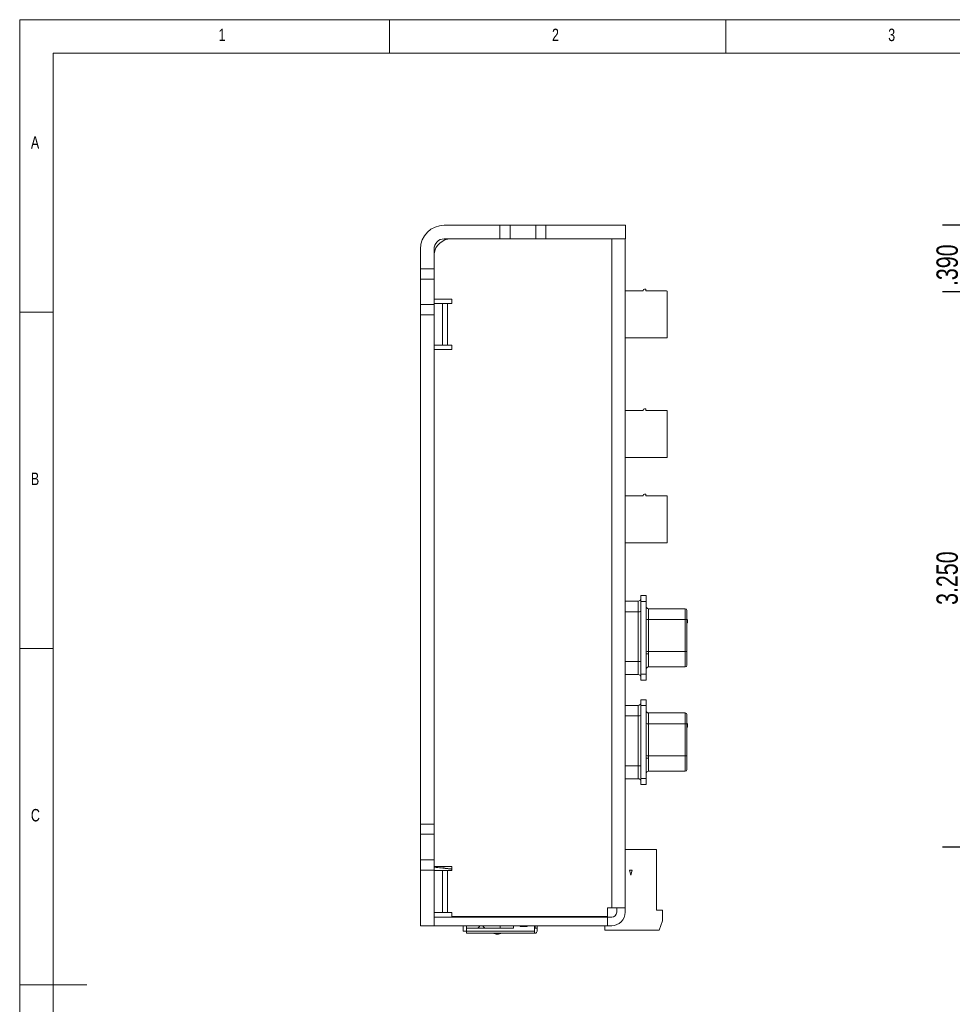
# Model space of a CAD drawing. Header units: inches. Extents: x 0.2 to 16.3, y 0.2 to 11.5.
# Tile 33 of 64: x 0.2 to 5.7, y 5.7 to 11.5. Entities that reach past the tile are written whole.
import ezdxf

# ---------------------------------------------------------------- set-up
doc = ezdxf.new("R2010")
doc.units = ezdxf.units.IN
doc.header["$MEASUREMENT"] = 0
doc.layers.add('FORMAT', color=7, linetype='Continuous')
doc.styles.add('SLDTEXTSTYLE0', font='TXT', dxfattribs={"width": 0.75})
doc.dimstyles.new('SLDDIMSTYLE0', dxfattribs={"dimtxt": 0.125, "dimasz": 0.13, "dimexe": 0, "dimexo": 0.0625, "dimgap": 0.03125, "dimtad": 2, "dimdec": 3, "dimzin": 4, "dimdsep": 46, "dimtxsty": 'Standard', "dimsah": 1, "dimcen": 0.09, "dimadec": 0, "dimazin": 0, "dimtfac": 1, "dimtdec": 3, "dimtofl": 0, "dimtmove": 0, "dimatfit": 3, "dimfxl": 0, "dimtolj": 1, "dimtzin": 12, "dimarcsym": 0})
doc.dimstyles.new('SLDDIMSTYLE1', dxfattribs={"dimtxt": 0.125, "dimasz": 0.13, "dimexe": 0, "dimexo": 0.0625, "dimgap": 0.03125, "dimtad": 2, "dimdec": 3, "dimzin": 4, "dimdsep": 46, "dimtxsty": 'Standard', "dimsah": 1, "dimcen": 0.09, "dimadec": 0, "dimazin": 0, "dimtfac": 1, "dimtdec": 3, "dimtofl": 0, "dimtmove": 0, "dimatfit": 3, "dimfxl": 0, "dimtolj": 1, "dimtzin": 12, "dimarcsym": 0})

# ---------------------------------------------------------------- blocks, each defined once
blk = doc.blocks.new('*D4')
at = {"layer": 'FORMAT'}
for p, q in [((5.726, 10.2934), (5.726, 10.5434)), ((6.3059, 10.2934), (5.601, 10.2934)), ((5.726, 10.2934), (5.726, 9.9034)), ((6.3059, 9.9034), (5.601, 9.9034)), ((5.726, 9.9034), (5.726, 9.6534))]:
    blk.add_line(p, q, dxfattribs=at)
for points in [[(5.726, 10.2934), (5.746, 10.4234), (5.706, 10.4234)], [(5.726, 9.9034), (5.706, 9.7734), (5.746, 9.7734)]]:
    blk.add_solid(points, dxfattribs=at)
at = {"layer": 'FORMAT', "insert": (5.5649, 9.9368), "char_height": 0.125, "attachment_point": 1, "rotation": 90, "style": 'SLDTEXTSTYLE0'}
blk.add_mtext('.390', dxfattribs=at)
blk = doc.blocks.new('*D5')
at = {"layer": 'FORMAT'}
for p, q in [((6.3059, 9.9034), (5.601, 9.9034)), ((5.726, 9.9034), (5.726, 6.6534)), ((6.3059, 6.6534), (5.601, 6.6534))]:
    blk.add_line(p, q, dxfattribs=at)
for points in [[(5.726, 9.9034), (5.706, 9.7734), (5.746, 9.7734)], [(5.726, 6.6534), (5.746, 6.7834), (5.706, 6.7834)]]:
    blk.add_solid(points, dxfattribs=at)
at = {"layer": 'FORMAT', "insert": (5.5649, 8.0706), "char_height": 0.125, "attachment_point": 1, "rotation": 90, "style": 'SLDTEXTSTYLE0'}
blk.add_mtext('3.250', dxfattribs=at)

msp = doc.modelspace()

# ---------------------------------------------------------------- linework, layer by layer
at = {"color": 7, "linetype": 'Continuous', "lineweight": 0}
for p, q in [((16.3386, 11.4961), (0.1969, 11.4961)), ((0.1969, 11.4961), (0.1969, 0.1969)), ((2.3622, 11.2992), (2.3622, 11.4961)), ((4.3307, 11.4961), (4.3307, 11.2992)), ((16.1417, 11.2992), (0.3937, 11.2992)), ((0.3937, 11.2992), (0.3937, 0.3937)), ((0.3937, 9.7835), (0.1969, 9.7835)), ((0.1969, 7.815), (0.3937, 7.815)), ((0.1969, 5.8465), (0.5906, 5.8465))]:
    msp.add_line(p, q, dxfattribs=at)
at = {"color": 7, "linetype": 'Continuous', "lineweight": 15}
for p, q in [((3.0082, 10.2934), (2.6832, 10.2934)), ((3.0082, 10.2934), (3.0082, 10.2134)), ((3.0682, 10.2934), (3.0082, 10.2934)), ((3.0682, 10.2934), (3.0682, 10.2134)), ((3.2182, 10.2934), (3.0682, 10.2934)), ((3.2182, 10.2934), (3.2182, 10.2134)), ((3.2782, 10.2934), (3.2182, 10.2934)), ((3.2782, 10.2934), (3.2782, 10.2134)), ((3.7432, 10.2934), (3.2782, 10.2934)), ((3.7432, 10.2934), (3.7432, 10.2134)), ((3.0082, 10.2134), (2.6832, 10.2134)), ((3.0682, 10.2134), (3.0082, 10.2134)), ((3.2182, 10.2134), (3.0682, 10.2134)), ((3.2782, 10.2134), (3.2182, 10.2134)), ((3.7432, 10.2134), (3.2782, 10.2134)), ((3.6635, 6.2974), (3.6635, 10.2134)), ((3.7425, 10.2134), (3.7425, 6.2974)), ((2.5432, 10.1534), (2.5432, 10.0384)), ((2.6232, 10.1534), (2.6232, 10.0384)), ((2.6232, 10.0384), (2.5432, 10.0384)), ((2.5432, 10.0384), (2.5432, 9.9784)), ((2.6232, 10.0384), (2.6232, 9.9784)), ((2.6232, 9.9784), (2.5432, 9.9784)), ((2.5432, 9.9784), (2.5432, 9.8284)), ((2.6232, 9.9784), (2.6232, 9.8284)), ((3.8546, 9.9188), (3.8625, 9.9188)), ((3.8625, 9.909), (3.8625, 9.9188)), ((2.7265, 9.8609), (2.6232, 9.8609)), ((2.7265, 9.8359), (2.7265, 9.8609)), ((3.7425, 9.909), (3.8467, 9.909)), ((3.8467, 9.909), (3.8467, 9.911)), ((2.6232, 9.8284), (2.5432, 9.8284)), ((2.5432, 9.8284), (2.5432, 9.7684)), ((2.6232, 9.8359), (2.6725, 9.8359)), ((2.6232, 9.8284), (2.6232, 9.7684)), ((2.6725, 9.8359), (2.6725, 9.5909)), ((2.6725, 9.8359), (2.7015, 9.8359)), ((2.7015, 9.8359), (2.7265, 9.8359)), ((2.7015, 9.5909), (2.7015, 9.8359)), ((2.5432, 9.7684), (2.6232, 9.7684)), ((2.5432, 9.7684), (2.5432, 6.7884)), ((2.6232, 9.7684), (2.6232, 6.7884)), ((3.9885, 9.6334), (3.7425, 9.6334)), ((2.6725, 9.5909), (2.6232, 9.5909)), ((2.7015, 9.5909), (2.6725, 9.5909)), ((2.7265, 9.5909), (2.7015, 9.5909)), ((2.7265, 9.5659), (2.7265, 9.5909)), ((2.6232, 9.5659), (2.7265, 9.5659)), ((3.7425, 9.209), (3.8467, 9.209)), ((3.8467, 9.209), (3.8467, 9.211)), ((3.8546, 9.2188), (3.8625, 9.2188)), ((3.8625, 9.209), (3.8625, 9.2188)), ((3.8625, 9.209), (3.9845, 9.209)), ((3.9885, 8.9334), (3.9885, 9.205)), ((3.9885, 8.9334), (3.7425, 8.9334)), ((3.7425, 8.709), (3.8467, 8.709)), ((3.8467, 8.709), (3.8467, 8.711)), ((3.8546, 8.7188), (3.8625, 8.7188)), ((3.8625, 8.709), (3.8625, 8.7188)), ((3.8625, 8.709), (3.9845, 8.709)), ((3.9885, 8.4334), (3.9885, 8.705)), ((3.9885, 8.4334), (3.7425, 8.4334)), ((3.8342, 8.1264), (3.8642, 8.1264)), ((3.8342, 8.1264), (3.8342, 8.0914)), ((3.8642, 8.1264), (3.8642, 8.0914)), ((3.8192, 8.0929), (3.7425, 8.0929)), ((3.8192, 8.0929), (3.8192, 8.0309)), ((3.8342, 8.0914), (3.8342, 7.6654)), ((3.8642, 8.0914), (3.8342, 8.0914)), ((3.8642, 7.6654), (3.8642, 8.0914)), ((3.7425, 8.0309), (3.8192, 8.0309)), ((3.8192, 8.0309), (3.8192, 7.7389)), ((4.0942, 8.0489), (3.8792, 8.0489)), ((3.8792, 8.0489), (3.8792, 7.9853)), ((4.0942, 8.0489), (4.0942, 7.9853)), ((3.8792, 7.7983), (3.8792, 7.9853)), ((4.0942, 7.9853), (3.8792, 7.9853)), ((4.0942, 7.9853), (4.0942, 7.7983)), ((4.1042, 7.9835), (4.1042, 7.7965)), ((4.1062, 7.982), (4.1042, 7.982)), ((4.1062, 7.9774), (4.1042, 7.9774)), ((4.1062, 7.9678), (4.1042, 7.9678)), ((4.1062, 7.9656), (4.1042, 7.9656)), ((4.1062, 7.9678), (4.1062, 7.9774)), ((4.1062, 7.9656), (4.1062, 7.9678)), ((3.8792, 7.7849), (3.8642, 7.7849)), ((3.8792, 7.7849), (3.8792, 7.7983)), ((4.0942, 7.7983), (3.8792, 7.7983)), ((3.8792, 7.7849), (3.8792, 7.7079)), ((4.0942, 7.7983), (4.0942, 7.7079)), ((3.8192, 7.7389), (3.7425, 7.7389)), ((3.8192, 7.7389), (3.8192, 7.6639)), ((3.8342, 7.6654), (3.8342, 7.6304)), ((3.8342, 7.6654), (3.8642, 7.6654)), ((3.8642, 7.6654), (3.8642, 7.6304)), ((3.8792, 7.7079), (4.0942, 7.7079)), ((3.7425, 7.6639), (3.8192, 7.6639)), ((3.8642, 7.6304), (3.8342, 7.6304)), ((3.8342, 7.5164), (3.8642, 7.5164)), ((3.8342, 7.5164), (3.8342, 7.4814)), ((3.8642, 7.5164), (3.8642, 7.4814)), ((3.8192, 7.4829), (3.7425, 7.4829)), ((3.8192, 7.4829), (3.8192, 7.421)), ((3.8342, 7.4814), (3.8342, 7.0554)), ((3.8642, 7.4814), (3.8342, 7.4814)), ((3.8642, 7.0554), (3.8642, 7.4814)), ((4.0942, 7.4389), (3.8792, 7.4389)), ((3.8792, 7.4389), (3.8792, 7.3753)), ((4.0942, 7.4389), (4.0942, 7.3753)), ((3.7425, 7.421), (3.8192, 7.421)), ((3.8192, 7.421), (3.8192, 7.1289)), ((3.8792, 7.1883), (3.8792, 7.3753)), ((4.0942, 7.3753), (3.8792, 7.3753)), ((4.0942, 7.3753), (4.0942, 7.1883)), ((4.1042, 7.3736), (4.1042, 7.1866)), ((4.1062, 7.3721), (4.1042, 7.3721)), ((4.1062, 7.3674), (4.1042, 7.3674)), ((4.1062, 7.3579), (4.1042, 7.3579)), ((4.1062, 7.3556), (4.1042, 7.3556)), ((4.1062, 7.3579), (4.1062, 7.3674)), ((4.1062, 7.3556), (4.1062, 7.3579)), ((3.8792, 7.1749), (3.8642, 7.1749)), ((3.8792, 7.1749), (3.8792, 7.1883)), ((4.0942, 7.1883), (3.8792, 7.1883)), ((3.8792, 7.1749), (3.8792, 7.0979)), ((4.0942, 7.1883), (4.0942, 7.0979)), ((3.8192, 7.1289), (3.7425, 7.1289)), ((3.8192, 7.1289), (3.8192, 7.0539)), ((3.8792, 7.0979), (4.0942, 7.0979)), ((3.7425, 7.0539), (3.8192, 7.0539)), ((3.8342, 7.0554), (3.8342, 7.0204)), ((3.8342, 7.0554), (3.8642, 7.0554)), ((3.8642, 7.0554), (3.8642, 7.0204)), ((3.8642, 7.0204), (3.8342, 7.0204)), ((2.6232, 6.7884), (2.5432, 6.7884)), ((2.5432, 6.7884), (2.5432, 6.7284)), ((2.6232, 6.7884), (2.6232, 6.7284)), ((2.6232, 6.7284), (2.5432, 6.7284)), ((2.5432, 6.7284), (2.5432, 6.5784)), ((2.6232, 6.7284), (2.6232, 6.5784)), ((3.7425, 6.6394), (3.7425, 6.7306)), ((3.7425, 6.6394), (3.7425, 6.7306)), ((3.7425, 6.6394), (3.9251, 6.6394)), ((3.9251, 6.2851), (3.9251, 6.6394)), ((2.6232, 6.5784), (2.5432, 6.5784)), ((2.5432, 6.5784), (2.5432, 6.5184)), ((2.6232, 6.5784), (2.6232, 6.5184)), ((2.5432, 6.5184), (2.6232, 6.5184)), ((2.5432, 6.5184), (2.5432, 6.1934)), ((2.7265, 6.5409), (2.6232, 6.5409)), ((2.6232, 6.5184), (2.6232, 6.1934)), ((2.6232, 6.5159), (2.6725, 6.5159)), ((2.6725, 6.5159), (2.6725, 6.2709)), ((2.6725, 6.5159), (2.7015, 6.5159)), ((2.6957, 6.5288), (2.6754, 6.5343)), ((2.714, 6.5239), (2.698, 6.5282)), ((2.7015, 6.5159), (2.7265, 6.5159)), ((2.7015, 6.2709), (2.7015, 6.5159)), ((2.7265, 6.5249), (2.7244, 6.5249)), ((2.7265, 6.5159), (2.7265, 6.5409)), ((3.7755, 6.4898), (3.7676, 6.5194)), ((3.7676, 6.5194), (3.7834, 6.5194)), ((3.7834, 6.5194), (3.7755, 6.4898)), ((3.6635, 6.2974), (3.6385, 6.2974)), ((3.6385, 6.2974), (3.6385, 6.2469)), ((3.7425, 6.2974), (3.6635, 6.2974)), ((3.6925, 6.2974), (3.6925, 6.2724)), ((3.7425, 6.2974), (3.7425, 6.2724)), ((3.9617, 6.2851), (3.9251, 6.2851)), ((3.9617, 6.2211), (3.9617, 6.2851)), ((2.6725, 6.2709), (2.6232, 6.2709)), ((2.6232, 6.2434), (3.6385, 6.2434)), ((2.7015, 6.2709), (2.6725, 6.2709)), ((2.7265, 6.2709), (2.7015, 6.2709)), ((2.7265, 6.2469), (2.7265, 6.2709)), ((3.6385, 6.2469), (2.7265, 6.2469)), ((2.7935, 6.2469), (2.7935, 6.2434)), ((2.8132, 6.2434), (2.8132, 6.2469)), ((2.8889, 6.2469), (2.8889, 6.2434)), ((2.9116, 6.2434), (2.9116, 6.2469)), ((3.01, 6.2469), (3.01, 6.2434)), ((3.0888, 6.2434), (3.0888, 6.2469)), ((3.2108, 6.2434), (3.2108, 6.2469)), ((3.2147, 6.2469), (3.2147, 6.2434)), ((3.2266, 6.2469), (3.2266, 6.2434)), ((3.6232, 6.2434), (3.6065, 6.2434)), ((3.6232, 6.2434), (3.6065, 6.2434)), ((3.6232, 6.2434), (3.6232, 6.2469)), ((3.6385, 6.2434), (3.6385, 6.1934)), ((3.6385, 6.2434), (3.6635, 6.2434)), ((2.5432, 6.1934), (2.6232, 6.1934)), ((2.6232, 6.1934), (3.6385, 6.1934)), ((2.7935, 6.1934), (2.7935, 6.1615)), ((2.8132, 6.1784), (2.8132, 6.1934)), ((2.8132, 6.1934), (2.8132, 6.1784)), ((2.879, 6.1784), (2.8132, 6.1784)), ((2.8132, 6.1784), (2.8132, 6.1615)), ((2.8889, 6.1883), (2.879, 6.1784)), ((2.879, 6.1784), (2.9214, 6.1784)), ((2.8889, 6.1934), (2.8889, 6.1883)), ((2.9116, 6.1883), (2.9116, 6.1934)), ((2.9214, 6.1784), (2.9116, 6.1883)), ((3.01, 6.1784), (2.9214, 6.1784)), ((3.01, 6.1934), (3.01, 6.1784)), ((3.01, 6.1784), (3.01, 6.1934)), ((3.01, 6.1784), (3.0848, 6.1784)), ((3.0848, 6.1784), (3.0888, 6.1784)), ((3.0848, 6.1784), (3.0888, 6.1784)), ((3.0888, 6.1824), (3.0888, 6.1934)), ((3.0888, 6.1824), (3.0888, 6.1784)), ((3.0888, 6.1824), (3.0888, 6.1784)), ((3.1281, 6.1891), (3.1281, 6.1934)), ((3.1675, 6.1891), (3.1281, 6.1891)), ((3.138, 6.1934), (3.138, 6.1891)), ((3.1577, 6.1891), (3.1577, 6.1934)), ((3.1675, 6.1934), (3.1675, 6.1891)), ((3.2108, 6.1615), (3.2108, 6.1934)), ((3.2147, 6.1792), (3.2108, 6.1792)), ((3.2147, 6.1934), (3.2147, 6.1792)), ((3.2147, 6.1792), (3.2266, 6.1792)), ((3.2266, 6.1934), (3.2266, 6.1792)), ((3.2266, 6.1615), (3.2266, 6.1792)), ((3.6065, 6.1934), (3.6232, 6.1934)), ((3.6065, 6.1934), (3.6232, 6.1934)), ((3.6232, 6.167), (3.6232, 6.1934)), ((3.9421, 6.167), (3.6232, 6.167)), ((3.6385, 6.1934), (3.6635, 6.1934)), ((3.9617, 6.2211), (3.9421, 6.167)), ((2.7935, 6.1615), (2.8132, 6.1615)), ((2.8132, 6.1497), (2.8132, 6.1615)), ((2.8132, 6.1615), (3.2108, 6.1615)), ((2.8132, 6.1497), (3.2108, 6.1497)), ((3.2108, 6.1615), (3.2108, 6.1497)), ((3.2108, 6.1497), (3.2147, 6.1497))]:
    msp.add_line(p, q, dxfattribs=at)
for centre, radius, start, end in [((2.6832, 10.1534), 0.14, 90, 180), ((2.7225, 10.1134), 0.1, 90, 173.28967), ((2.6832, 10.1534), 0.06, 90, 180), ((3.8546, 9.911), 0.00787, 90, 180), ((3.9845, 9.905), 0.00394, 0, 90), ((3.8546, 9.211), 0.00787, 90, 180), ((3.9845, 9.205), 0.00394, 0, 90.00001), ((3.8546, 8.711), 0.00787, 90, 180), ((3.9845, 8.705), 0.00394, 0, 90.00001), ((3.8192, 8.1079), 0.015, 270, 0), ((3.8228, 8.0545), 0.0238, 261.21536, 298.50208), ((3.8792, 8.0639), 0.015, 180, 270), ((4.0942, 8.0389), 0.01, 0, 90), ((3.8755, 8.0088), 0.0238, 241.4976, 278.78487), ((4.0966, 7.9696), 0.0159, 61.49804, 98.78454), ((3.8755, 7.8218), 0.0238, 241.49765, 278.78488), ((4.0966, 7.7826), 0.0159, 61.49795, 98.78458), ((3.8792, 7.6929), 0.015, 90, 180), ((4.0942, 7.7179), 0.01, 270, 0), ((3.8192, 7.6489), 0.015, 360, 90), ((3.8192, 7.4979), 0.015, 270, 0), ((3.8792, 7.4539), 0.015, 180, 270), ((4.0942, 7.4289), 0.01, 0, 90), ((3.8228, 7.4445), 0.0238, 261.21526, 298.50218), ((3.8755, 7.3988), 0.0238, 241.4976, 278.78487), ((4.0966, 7.3596), 0.0159, 61.49835, 98.78444), ((3.8755, 7.2118), 0.0238, 241.4978, 278.78467), ((4.0966, 7.1726), 0.0159, 61.49835, 98.78444), ((3.8792, 7.0829), 0.015, 90, 180), ((4.0942, 7.1079), 0.01, 270, 0), ((3.8192, 7.0389), 0.015, 360, 90), ((3.6635, 6.2724), 0.029, 270, 360), ((3.6635, 6.2724), 0.079, 270, 360), ((3.0848, 6.1824), 0.00394, 270, 0.00001), ((2.9935, 6.2004), 0.057, 242.80892, 270), ((2.9935, 6.2004), 0.057, 270, 297.19108), ((3.2147, 6.1615), 0.0118, 270, 360)]:
    msp.add_arc(centre, radius, start, end, dxfattribs=at)
for points in [[(3.8625, 9.909), (3.9845, 9.909)], [(3.9885, 9.6334), (3.9885, 9.905)], [(4.1062, 7.978), (4.1062, 7.979)], [(4.1062, 7.3681), (4.1062, 7.369)]]:
    msp.add_open_spline(points, degree=1, dxfattribs=at)
for points, knots in [([(4.1042, 7.9835), (4.1042, 7.9908), (4.1042, 8.0059), (4.1042, 8.0242), (4.1042, 8.0366), (4.1042, 8.0381), (4.1042, 8.0389)], [0, 0, 0, 0, 0.242229, 0.5, 0.757771, 1, 1, 1, 1]), ([(4.1062, 7.9774), (4.1062, 7.9775), (4.1062, 7.9777), (4.1062, 7.9796), (4.1062, 7.982), (4.1062, 7.9843), (4.1062, 7.9857), (4.1062, 7.9862)], [0, 0, 0, 0, 0.2356584, 0.4734594, 0.6782376, 0.8919283, 1, 1, 1, 1]), ([(4.1042, 7.7179), (4.1042, 7.7182), (4.1042, 7.7187), (4.1042, 7.7232), (4.1042, 7.7308), (4.1042, 7.7414), (4.1042, 7.7544), (4.1042, 7.7686), (4.1042, 7.7829), (4.1042, 7.7921), (4.1042, 7.7965)], [0, 0, 0, 0, 0.1145111, 0.2375614, 0.3670441, 0.5, 0.6329561, 0.7624387, 0.8854889, 1, 1, 1, 1]), ([(3.8192, 7.7389), (3.8211, 7.7389), (3.824, 7.7389), (3.8275, 7.7391), (3.8303, 7.7393), (3.8324, 7.7396), (3.8339, 7.7399), (3.8341, 7.7401), (3.8342, 7.7403)], [0, 0, 0, 0, 0.240392, 0.36777, 0.499605, 0.697424, 0.835717, 1, 1, 1, 1]), ([(3.8192, 7.7389), (3.8211, 7.7389), (3.824, 7.7389), (3.8275, 7.7389), (3.8299, 7.7389), (3.8318, 7.7389), (3.8337, 7.7389), (3.834, 7.7389), (3.8342, 7.7389)], [0, 0, 0, 0, 0.239823, 0.368833, 0.500511, 0.632112, 0.760908, 1, 1, 1, 1]), ([(4.1042, 7.3736), (4.1042, 7.3809), (4.1042, 7.396), (4.1042, 7.4143), (4.1042, 7.4266), (4.1042, 7.4282), (4.1042, 7.4289)], [0, 0, 0, 0, 0.242229, 0.5, 0.757771, 1, 1, 1, 1]), ([(4.1062, 7.3674), (4.1062, 7.3675), (4.1062, 7.3677), (4.1062, 7.3696), (4.1062, 7.372), (4.1062, 7.3743), (4.1062, 7.3758), (4.1062, 7.3762)], [0, 0, 0, 0, 0.2356584, 0.4734594, 0.6782376, 0.8919283, 1, 1, 1, 1]), ([(4.1042, 7.1079), (4.1042, 7.1082), (4.1042, 7.1087), (4.1042, 7.1132), (4.1042, 7.1208), (4.1042, 7.1315), (4.1042, 7.1444), (4.1042, 7.1586), (4.1042, 7.1729), (4.1042, 7.1821), (4.1042, 7.1866)], [0, 0, 0, 0, 0.114511, 0.237561, 0.367044, 0.5, 0.632956, 0.762439, 0.885489, 1, 1, 1, 1]), ([(3.8192, 7.1289), (3.8211, 7.1289), (3.824, 7.129), (3.8275, 7.1291), (3.8303, 7.1293), (3.8324, 7.1296), (3.8339, 7.1299), (3.8341, 7.1302), (3.8342, 7.1303)], [0, 0, 0, 0, 0.240392, 0.36777, 0.499605, 0.697424, 0.835717, 1, 1, 1, 1]), ([(3.8192, 7.1289), (3.8211, 7.1289), (3.824, 7.1289), (3.8275, 7.1289), (3.8299, 7.1289), (3.8318, 7.1289), (3.8337, 7.1289), (3.834, 7.1289), (3.8342, 7.1289)], [0, 0, 0, 0, 0.239823, 0.368833, 0.500511, 0.632112, 0.760908, 1, 1, 1, 1]), ([(2.6251, 6.5409), (2.6256, 6.5404), (2.6278, 6.5376), (2.6321, 6.5358), (2.6357, 6.5351), (2.6369, 6.5349)], [0, 0, 0, 0, 0.1399358, 0.7243471, 1, 1, 1, 1]), ([(2.6369, 6.5349), (2.643, 6.5342), (2.6562, 6.5326), (2.6759, 6.5304), (2.6954, 6.5285), (2.7121, 6.5271), (2.7214, 6.5261), (2.7265, 6.5255)], [0, 0, 0, 0, 0.234526, 0.512587, 0.663684, 0.815904, 1, 1, 1, 1]), ([(2.6958, 6.5285), (2.6958, 6.5285), (2.6958, 6.5285), (2.6958, 6.5285), (2.6958, 6.5285)], [0, 0, 0, 0, 0.671404, 1, 1, 1, 1]), ([(2.6961, 6.5284), (2.6962, 6.5284), (2.7001, 6.5279), (2.7097, 6.5267), (2.7184, 6.5256), (2.7234, 6.525), (2.7244, 6.5249)], [0, 0, 0, 0, 0.009097, 0.374485, 0.878245, 1, 1, 1, 1])]:
    msp.add_open_spline(points, degree=3, knots=knots, dxfattribs=at)

# ---------------------------------------------------------------- texts
at = {"color": 7, "linetype": 'Continuous', "lineweight": 0, "char_height": 0.0729, "attachment_point": 1, "style": 'SLDTEXTSTYLE0'}
for s, insert in [('1', (1.3615, 11.4436)), ('2', (3.3136, 11.4436)), ('3', (5.2822, 11.4436)), ('A', (0.2625, 10.8137)), ('B', (0.2625, 8.8452)), ('C', (0.2625, 6.8767))]:
    msp.add_mtext(s, dxfattribs=dict(at, insert=insert))

# ---------------------------------------------------------------- dimensions: what is measured, and where the dimension line sits
at = {"layer": 'FORMAT'}
for base, p1, p2, dimstyle, picture, middle in [((5.726, 9.9034), (6.3559, 10.2934), (6.3559, 9.9034), 'SLDDIMSTYLE1', '*D4', (5.726, 10.0984)), ((5.726, 6.6534), (6.3559, 9.9034), (6.3559, 6.6534), 'SLDDIMSTYLE0', '*D5', (5.726, 8.2784))]:
    dim = msp.add_linear_dim(base=base, p1=p1, p2=p2, angle=90, dimstyle=dimstyle, dxfattribs=at)
    dim.commit()
    dim.dimension.update_dxf_attribs({"geometry": picture, "text_midpoint": middle, "dimtype": 160})

doc.saveas('drawing.dxf')
